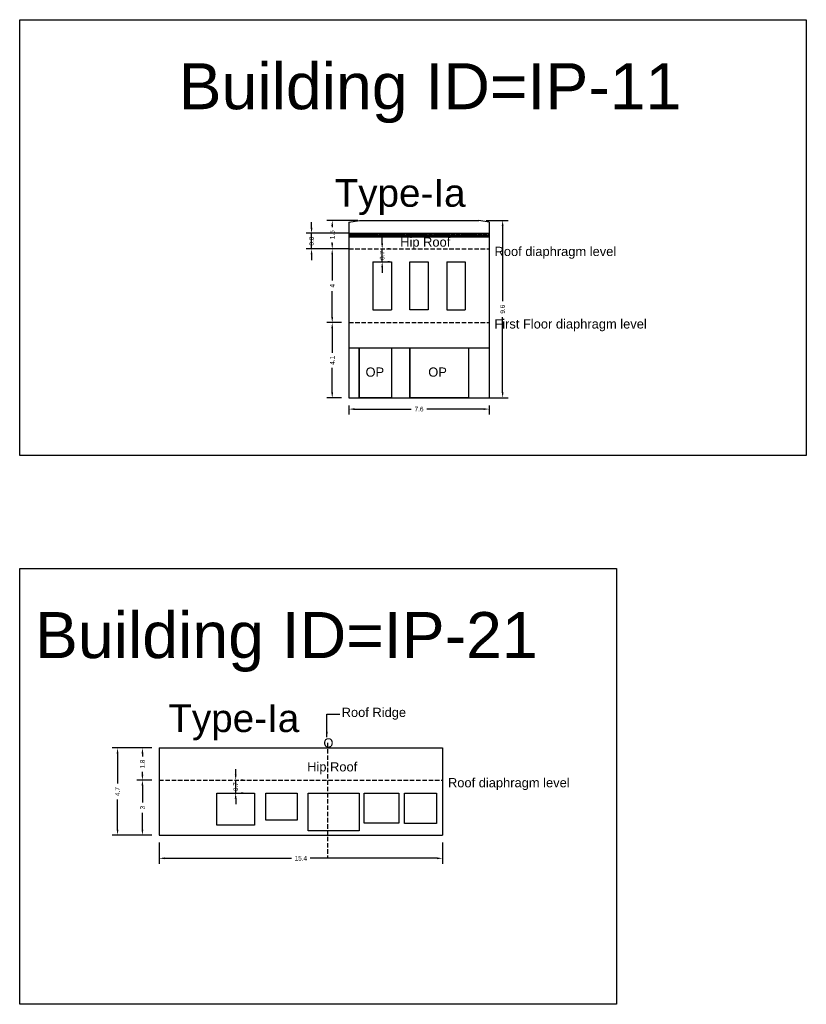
# Model space of a CAD drawing. Header units: metres. Extents: x 3416658 to 3417184, y -6712896 to -6712690.
# Tile 7 of 58: x 3416658 to 3416700, y -6712777 to -6712724. Entities that reach past the tile are written whole.
import ezdxf

# ---------------------------------------------------------------- set-up
doc = ezdxf.new("R2010")
doc.units = ezdxf.units.M
doc.linetypes.add('ACAD_ISO02W100', pattern=[15, 12, -3])
doc.layers.add('Dotted', color=7, linetype='ACAD_ISO02W100', plot=False)
doc.styles.get("Standard").update_dxf_attribs({"font": 'arial.ttf'})
doc.dimstyles.new('ISO-25', dxfattribs={"dimtxt": 0.25, "dimasz": 0.3, "dimexe": 0.3, "dimexo": 0.4, "dimgap": 0.2, "dimtad": 0, "dimdec": 1, "dimdsep": 46, "dimtxsty": 'Standard', "dimcen": 2.5, "dimadec": 0, "dimazin": 0, "dimtfac": 1, "dimtdec": 1, "dimtmove": 0, "dimatfit": 3, "dimfxl": 1, "dimarcsym": 0})

# ---------------------------------------------------------------- blocks, each defined once
blk = doc.blocks.new('*D78')
at = {"color": 0, "lineweight": -2, "transparency": 16777216}
for p, q in [((3416675.383, -6712744.778), (3416675.383, -6712745.281)), ((3416682.983, -6712744.778), (3416682.983, -6712745.281)), ((3416675.683, -6712744.981), (3416678.756, -6712744.981)), ((3416682.683, -6712744.981), (3416679.609, -6712744.981))]:
    blk.add_line(p, q, dxfattribs=at)
at = {"color": 0, "transparency": 16777216}
for points in [[(3416675.683, -6712744.931), (3416675.683, -6712745.031), (3416675.383, -6712744.981)], [(3416682.683, -6712744.931), (3416682.683, -6712745.031), (3416682.983, -6712744.981)]]:
    blk.add_solid(points, dxfattribs=at)
at = {"layer": 'Defpoints', "color": 0, "transparency": 16777216}
for p in [(3416675.383, -6712744.378), (3416682.983, -6712744.378), (3416682.983, -6712744.981)]:
    blk.add_point(p, dxfattribs=at)
at = {"color": 0, "transparency": 16777216, "insert": (3416679.183, -6712744.981), "char_height": 0.25, "attachment_point": 5}
blk.add_mtext('7.6', dxfattribs=at)
blk = doc.blocks.new('*D79')
at = {"color": 0, "lineweight": -2, "transparency": 16777216}
for p, q in [((3416677.183, -6712735.988), (3416677.183, -6712735.688)), ((3416677.183, -6712736.988), (3416677.183, -6712736.288)), ((3416677.583, -6712736.288), (3416677.483, -6712736.288)), ((3416677.183, -6712737.288), (3416677.183, -6712737.588)), ((3416677.583, -6712736.988), (3416677.483, -6712736.988))]:
    blk.add_line(p, q, dxfattribs=at)
at = {"color": 0, "transparency": 16777216}
for points in [[(3416677.133, -6712735.988), (3416677.233, -6712735.988), (3416677.183, -6712736.288)], [(3416677.133, -6712737.288), (3416677.233, -6712737.288), (3416677.183, -6712736.988)]]:
    blk.add_solid(points, dxfattribs=at)
at = {"layer": 'Defpoints', "color": 0, "transparency": 16777216}
for p in [(3416677.183, -6712736.288), (3416677.183, -6712736.288), (3416677.183, -6712736.988)]:
    blk.add_point(p, dxfattribs=at)
at = {"color": 0, "transparency": 16777216, "insert": (3416677.183, -6712736.638), "char_height": 0.25, "attachment_point": 5, "rotation": 90}
blk.add_mtext('0.7', dxfattribs=at)
blk = doc.blocks.new('*D80')
at = {"color": 0, "lineweight": -2, "transparency": 16777216}
for p, q in [((3416674.983, -6712740.288), (3416674.174, -6712740.288)), ((3416674.474, -6712740.588), (3416674.474, -6712741.924)), ((3416674.474, -6712744.078), (3416674.474, -6712742.741)), ((3416674.983, -6712744.378), (3416674.174, -6712744.378))]:
    blk.add_line(p, q, dxfattribs=at)
at = {"color": 0, "transparency": 16777216}
for points in [[(3416674.424, -6712740.588), (3416674.524, -6712740.588), (3416674.474, -6712740.288)], [(3416674.424, -6712744.078), (3416674.524, -6712744.078), (3416674.474, -6712744.378)]]:
    blk.add_solid(points, dxfattribs=at)
at = {"layer": 'Defpoints', "color": 0, "transparency": 16777216}
for p in [(3416674.474, -6712740.288), (3416675.383, -6712740.288), (3416675.383, -6712744.378)]:
    blk.add_point(p, dxfattribs=at)
at = {"color": 0, "transparency": 16777216, "insert": (3416674.474, -6712742.333), "char_height": 0.25, "attachment_point": 5, "rotation": 90}
blk.add_mtext('4.1', dxfattribs=at)
blk = doc.blocks.new('*D81')
at = {"color": 0, "lineweight": -2, "transparency": 16777216}
for p, q in [((3416674.983, -6712736.288), (3416674.174, -6712736.288)), ((3416674.474, -6712736.588), (3416674.474, -6712738.001)), ((3416674.474, -6712739.988), (3416674.474, -6712738.574)), ((3416674.983, -6712740.288), (3416674.174, -6712740.288))]:
    blk.add_line(p, q, dxfattribs=at)
at = {"color": 0, "transparency": 16777216}
for points in [[(3416674.424, -6712736.588), (3416674.524, -6712736.588), (3416674.474, -6712736.288)], [(3416674.424, -6712739.988), (3416674.524, -6712739.988), (3416674.474, -6712740.288)]]:
    blk.add_solid(points, dxfattribs=at)
at = {"layer": 'Defpoints', "color": 0, "transparency": 16777216}
for p in [(3416674.474, -6712736.288), (3416675.383, -6712736.288), (3416675.383, -6712740.288)]:
    blk.add_point(p, dxfattribs=at)
at = {"color": 0, "transparency": 16777216, "insert": (3416674.474, -6712738.288), "char_height": 0.25, "attachment_point": 5, "rotation": 90}
blk.add_mtext('4', dxfattribs=at)
blk = doc.blocks.new('*D82')
at = {"color": 0, "lineweight": -2, "transparency": 16777216}
for p, q in [((3416675.858, -6712734.738), (3416674.174, -6712734.738)), ((3416674.474, -6712735.038), (3416674.474, -6712735.096)), ((3416674.474, -6712735.988), (3416674.474, -6712735.93)), ((3416674.983, -6712736.288), (3416674.174, -6712736.288))]:
    blk.add_line(p, q, dxfattribs=at)
at = {"color": 0, "transparency": 16777216}
for points in [[(3416674.424, -6712735.038), (3416674.524, -6712735.038), (3416674.474, -6712734.738)], [(3416674.424, -6712735.988), (3416674.524, -6712735.988), (3416674.474, -6712736.288)]]:
    blk.add_solid(points, dxfattribs=at)
at = {"layer": 'Defpoints', "color": 0, "transparency": 16777216}
for p in [(3416674.474, -6712734.738), (3416676.258, -6712734.738), (3416675.383, -6712736.288)]:
    blk.add_point(p, dxfattribs=at)
at = {"color": 0, "transparency": 16777216, "insert": (3416674.474, -6712735.513), "char_height": 0.25, "attachment_point": 5, "rotation": 90}
blk.add_mtext('1.5', dxfattribs=at)
blk = doc.blocks.new('*D83')
at = {"color": 0, "lineweight": -2, "transparency": 16777216}
for p, q in [((3416682.817, -6712734.738), (3416684.017, -6712734.738)), ((3416683.717, -6712735.038), (3416683.717, -6712739.13)), ((3416683.717, -6712744.078), (3416683.717, -6712739.985)), ((3416682.817, -6712744.378), (3416684.017, -6712744.378))]:
    blk.add_line(p, q, dxfattribs=at)
at = {"color": 0, "transparency": 16777216}
for points in [[(3416683.667, -6712735.038), (3416683.767, -6712735.038), (3416683.717, -6712734.738)], [(3416683.667, -6712744.078), (3416683.767, -6712744.078), (3416683.717, -6712744.378)]]:
    blk.add_solid(points, dxfattribs=at)
at = {"layer": 'Defpoints', "color": 0, "transparency": 16777216}
for p in [(3416682.417, -6712734.738), (3416682.417, -6712744.378), (3416683.717, -6712744.378)]:
    blk.add_point(p, dxfattribs=at)
at = {"color": 0, "transparency": 16777216, "insert": (3416683.717, -6712739.558), "char_height": 0.25, "attachment_point": 5, "rotation": 90}
blk.add_mtext('9.6', dxfattribs=at)
blk = doc.blocks.new('*D124')
at = {"color": 0, "lineweight": -2, "transparency": 16777216}
for p, q in [((3416673.352, -6712735.138), (3416673.352, -6712734.838)), ((3416675.399, -6712735.438), (3416673.052, -6712735.438)), ((3416673.352, -6712736.288), (3416673.352, -6712735.438)), ((3416675.399, -6712736.288), (3416673.052, -6712736.288)), ((3416673.352, -6712736.588), (3416673.352, -6712736.888))]:
    blk.add_line(p, q, dxfattribs=at)
at = {"color": 0, "transparency": 16777216}
for points in [[(3416673.302, -6712735.138), (3416673.402, -6712735.138), (3416673.352, -6712735.438)], [(3416673.302, -6712736.588), (3416673.402, -6712736.588), (3416673.352, -6712736.288)]]:
    blk.add_solid(points, dxfattribs=at)
at = {"layer": 'Defpoints', "color": 0, "transparency": 16777216}
for p in [(3416673.352, -6712735.438), (3416675.799, -6712735.438), (3416675.799, -6712736.288)]:
    blk.add_point(p, dxfattribs=at)
at = {"color": 0, "transparency": 16777216, "insert": (3416673.352, -6712735.863), "char_height": 0.25, "attachment_point": 5, "rotation": 90}
blk.add_mtext('0.8', dxfattribs=at)
blk = doc.blocks.new('*D171')
at = {"color": 0, "lineweight": -2, "transparency": 16777216}
for p, q in [((3416664.686, -6712765.129), (3416663.878, -6712765.129)), ((3416664.178, -6712765.429), (3416664.178, -6712766.337)), ((3416664.178, -6712767.809), (3416664.178, -6712766.901)), ((3416664.686, -6712768.109), (3416663.878, -6712768.109))]:
    blk.add_line(p, q, dxfattribs=at)
at = {"color": 0, "transparency": 16777216}
for points in [[(3416664.128, -6712765.429), (3416664.228, -6712765.429), (3416664.178, -6712765.129)], [(3416664.128, -6712767.809), (3416664.228, -6712767.809), (3416664.178, -6712768.109)]]:
    blk.add_solid(points, dxfattribs=at)
at = {"layer": 'Defpoints', "color": 0, "transparency": 16777216}
for p in [(3416664.178, -6712765.129), (3416665.086, -6712765.129), (3416665.086, -6712768.109)]:
    blk.add_point(p, dxfattribs=at)
at = {"color": 0, "transparency": 16777216, "insert": (3416664.178, -6712766.619), "char_height": 0.25, "attachment_point": 5, "rotation": 90}
blk.add_mtext('3', dxfattribs=at)
blk = doc.blocks.new('*D172')
at = {"color": 0, "lineweight": -2, "transparency": 16777216}
for p, q in [((3416664.686, -6712763.379), (3416663.878, -6712763.379)), ((3416664.178, -6712763.679), (3416664.178, -6712763.838)), ((3416664.178, -6712764.829), (3416664.178, -6712764.67)), ((3416664.686, -6712765.129), (3416663.878, -6712765.129))]:
    blk.add_line(p, q, dxfattribs=at)
at = {"color": 0, "transparency": 16777216}
for points in [[(3416664.128, -6712763.679), (3416664.228, -6712763.679), (3416664.178, -6712763.379)], [(3416664.128, -6712764.829), (3416664.228, -6712764.829), (3416664.178, -6712765.129)]]:
    blk.add_solid(points, dxfattribs=at)
at = {"layer": 'Defpoints', "color": 0, "transparency": 16777216}
for p in [(3416664.178, -6712763.379), (3416665.086, -6712763.379), (3416665.086, -6712765.129)]:
    blk.add_point(p, dxfattribs=at)
at = {"color": 0, "transparency": 16777216, "insert": (3416664.178, -6712764.254), "char_height": 0.25, "attachment_point": 5, "rotation": 90}
blk.add_mtext('1.8', dxfattribs=at)
blk = doc.blocks.new('*D173')
at = {"color": 0, "lineweight": -2, "transparency": 16777216}
for p, q in [((3416665.086, -6712768.509), (3416665.086, -6712769.668)), ((3416680.456, -6712768.509), (3416680.456, -6712769.668)), ((3416665.386, -6712769.368), (3416672.259, -6712769.368)), ((3416680.156, -6712769.368), (3416673.284, -6712769.368))]:
    blk.add_line(p, q, dxfattribs=at)
at = {"color": 0, "transparency": 16777216}
for points in [[(3416665.386, -6712769.318), (3416665.386, -6712769.418), (3416665.086, -6712769.368)], [(3416680.156, -6712769.318), (3416680.156, -6712769.418), (3416680.456, -6712769.368)]]:
    blk.add_solid(points, dxfattribs=at)
at = {"layer": 'Defpoints', "color": 0, "transparency": 16777216}
for p in [(3416665.086, -6712768.109), (3416680.456, -6712768.109), (3416680.456, -6712769.368)]:
    blk.add_point(p, dxfattribs=at)
at = {"color": 0, "transparency": 16777216, "insert": (3416672.771, -6712769.368), "char_height": 0.25, "attachment_point": 5}
blk.add_mtext('15.4', dxfattribs=at)
blk = doc.blocks.new('*D174')
at = {"color": 0, "lineweight": -2, "transparency": 16777216}
for p, q in [((3416664.686, -6712763.379), (3416662.529, -6712763.379)), ((3416662.829, -6712763.679), (3416662.829, -6712765.312)), ((3416662.829, -6712767.809), (3416662.829, -6712766.177)), ((3416664.686, -6712768.109), (3416662.529, -6712768.109))]:
    blk.add_line(p, q, dxfattribs=at)
at = {"color": 0, "transparency": 16777216}
for points in [[(3416662.779, -6712763.679), (3416662.879, -6712763.679), (3416662.829, -6712763.379)], [(3416662.779, -6712767.809), (3416662.879, -6712767.809), (3416662.829, -6712768.109)]]:
    blk.add_solid(points, dxfattribs=at)
at = {"layer": 'Defpoints', "color": 0, "transparency": 16777216}
for p in [(3416662.829, -6712763.379), (3416665.086, -6712763.379), (3416665.086, -6712768.109)]:
    blk.add_point(p, dxfattribs=at)
at = {"color": 0, "transparency": 16777216, "insert": (3416662.829, -6712765.744), "char_height": 0.25, "attachment_point": 5, "rotation": 90}
blk.add_mtext('4.7', dxfattribs=at)
blk = doc.blocks.new('*D175')
at = {"color": 0, "lineweight": -2, "transparency": 16777216}
for p, q in [((3416669.236, -6712764.829), (3416669.236, -6712764.529)), ((3416669.236, -6712765.828), (3416669.236, -6712765.129)), ((3416669.636, -6712765.129), (3416669.536, -6712765.129)), ((3416669.236, -6712766.128), (3416669.236, -6712766.428)), ((3416669.636, -6712765.828), (3416669.536, -6712765.828))]:
    blk.add_line(p, q, dxfattribs=at)
at = {"color": 0, "transparency": 16777216}
for points in [[(3416669.186, -6712764.829), (3416669.286, -6712764.829), (3416669.236, -6712765.129)], [(3416669.186, -6712766.128), (3416669.286, -6712766.128), (3416669.236, -6712765.828)]]:
    blk.add_solid(points, dxfattribs=at)
at = {"layer": 'Defpoints', "color": 0, "transparency": 16777216}
for p in [(3416669.236, -6712765.129), (3416669.236, -6712765.129), (3416669.236, -6712765.828)]:
    blk.add_point(p, dxfattribs=at)
at = {"color": 0, "transparency": 16777216, "insert": (3416669.236, -6712765.479), "char_height": 0.25, "attachment_point": 5, "rotation": 90}
blk.add_mtext('0.7', dxfattribs=at)

msp = doc.modelspace()

# ---------------------------------------------------------------- hatches: boundary and pattern name
h = msp.add_hatch()
h.set_pattern_fill('ANSI32', color=256, scale=0.01)
h.set_pattern_definition([(45, (-4.40914, 0), (-0.067351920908, 0.067351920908), []), (45, (-4.36424, 0), (-0.067351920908, 0.067351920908), [])])
h.paths.add_polyline_path([(3416675.383, -6712735.438), (3416675.383, -6712735.638), (3416682.983, -6712735.638), (3416682.983, -6712735.438)])

# ---------------------------------------------------------------- linework, layer by layer
for points in [[(3416657.521, -6712723.841), (3416700.188, -6712723.841), (3416700.188, -6712747.497), (3416657.521, -6712747.497)], [(3416679.683, -6712736.988), (3416679.683, -6712739.588), (3416678.683, -6712739.588), (3416678.683, -6712736.988)], [(3416675.939, -6712741.658), (3416677.683, -6712741.658), (3416677.683, -6712744.378), (3416675.939, -6712744.378)], [(3416678.683, -6712741.658), (3416681.861, -6712741.658), (3416681.861, -6712744.378), (3416678.683, -6712744.378)], [(3416657.521, -6712753.639), (3416689.888, -6712753.639), (3416689.888, -6712777.295), (3416657.521, -6712777.295)], [(3416668.217, -6712765.828), (3416670.254, -6712765.828), (3416670.254, -6712767.562), (3416668.217, -6712767.562)], [(3416670.868, -6712765.828), (3416672.573, -6712765.828), (3416672.573, -6712767.3), (3416670.868, -6712767.3)], [(3416673.167, -6712765.828), (3416675.926, -6712765.828), (3416675.926, -6712767.884), (3416673.167, -6712767.884)], [(3416676.202, -6712765.828), (3416678.083, -6712765.828), (3416678.083, -6712767.467), (3416676.202, -6712767.467)], [(3416678.401, -6712765.828), (3416680.123, -6712765.828), (3416680.123, -6712767.475), (3416678.401, -6712767.475)]]:
    msp.add_lwpolyline(points, close=True)
for points in [[(3416675.383, -6712734.838), (3416675.948, -6712734.738)], [(3416675.383, -6712734.838), (3416675.383, -6712744.378)], [(3416675.948, -6712734.738), (3416682.417, -6712734.738)], [(3416682.983, -6712734.838), (3416682.417, -6712734.738)], [(3416682.983, -6712734.838), (3416682.983, -6712744.378)], [(3416675.383, -6712735.438), (3416682.983, -6712735.438)], [(3416675.383, -6712735.638), (3416682.983, -6712735.638)], [(3416676.683, -6712736.988), (3416677.683, -6712736.988)], [(3416676.683, -6712736.988), (3416676.683, -6712739.588)], [(3416677.683, -6712736.988), (3416677.683, -6712739.588)], [(3416680.683, -6712736.988), (3416680.683, -6712739.588)], [(3416680.683, -6712736.988), (3416681.683, -6712736.988)], [(3416681.683, -6712736.988), (3416681.683, -6712739.588)], [(3416676.683, -6712739.588), (3416677.683, -6712739.588)], [(3416680.683, -6712739.588), (3416681.683, -6712739.588)], [(3416675.383, -6712741.658), (3416682.983, -6712741.658)], [(3416675.939, -6712741.658), (3416675.939, -6712744.378)], [(3416677.683, -6712741.658), (3416677.683, -6712744.378)], [(3416678.683, -6712741.658), (3416678.683, -6712744.378)], [(3416681.861, -6712741.658), (3416681.861, -6712744.378)], [(3416675.383, -6712744.378), (3416682.983, -6712744.378)], [(3416665.086, -6712763.379), (3416680.456, -6712763.379)], [(3416665.086, -6712763.379), (3416665.086, -6712768.109)], [(3416680.456, -6712763.379), (3416680.456, -6712768.109)], [(3416665.086, -6712768.109), (3416680.456, -6712768.109)]]:
    msp.add_lwpolyline(points)
at = {"layer": 'Dotted', "ltscale": 0.02}
for points in [[(3416675.383, -6712736.288), (3416682.983, -6712736.288)], [(3416675.383, -6712740.288), (3416682.983, -6712740.288)], [(3416674.216, -6712763.1), (3416674.216, -6712769.381)], [(3416665.086, -6712765.129), (3416680.456, -6712765.129)]]:
    msp.add_lwpolyline(points, dxfattribs=at)

# ---------------------------------------------------------------- texts
for s, heights, insert, char_height, attachment_point in [('Building ID=IP-11', [0.517], (3416666.139, -6712726.202), 2.5, 1), ('Type-Ia  ', [0.517], (3416674.604, -6712732.497), 1.5, 1), ('Hip Roof', [0], (3416678.161, -6712735.662), 0.5, 1), ('Roof diaphragm level ', [0], (3416683.278, -6712736.171), 0.5, 1), ('\\pxt6;First Floor diaphragm level', [0], (3416683.268, -6712740.107), 0.5, 1), ('OP', [0], (3416676.28, -6712742.723), 0.5, 1), ('OP', [0], (3416679.683, -6712742.723), 0.5, 1), ('Building ID=IP-21', [0.517], (3416658.346, -6712756), 2.5, 1), ('Type-Ia  ', [0.517], (3416665.583, -6712761.014), 1.5, 1), ('Roof Ridge', [0], (3416678.479, -6712761.194), 0.5, 3), ('O', [0], (3416673.996, -6712762.854), 0.5, 1), ('Hip Roof', [0], (3416673.113, -6712764.152), 0.5, 1), ('Roof diaphragm level ', [0], (3416680.752, -6712765.013), 0.5, 1)]:
    msp.add_mtext_dynamic_manual_height_columns(s, width=67.86454, gutter_width=12.5, heights=heights, dxfattribs=dict(insert=insert, char_height=char_height, attachment_point=attachment_point))

# ---------------------------------------------------------------- dimensions: what is measured, and where the dimension line sits
for base, p1, p2, picture, middle in [((3416673.351817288, -6712735.43782349), (3416675.798897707, -6712736.287823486), (3416675.798897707, -6712735.437823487), '*D124', (3416673.351817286, -6712735.862823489)), ((3416677.183, -6712736.288), (3416677.183, -6712736.988), (3416677.183, -6712736.288), '*D79', (3416677.183, -6712736.638)), ((3416669.236, -6712765.129), (3416669.236, -6712765.828), (3416669.236, -6712765.129), '*D175', (3416669.236, -6712765.479))]:
    dim = msp.add_linear_dim(base=base, p1=p1, p2=p2, angle=90, dimstyle='ISO-25')
    dim.commit()
    dim.dimension.update_dxf_attribs({"geometry": picture, "text_midpoint": middle, "dimtype": 160})
for base, p1, p2, picture, middle in [((3416674.47398136, -6712734.737823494), (3416675.382728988, -6712736.287823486), (3416676.258424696, -6712734.73782349), '*D82', (3416674.473981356, -6712735.512823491)), ((3416664.178302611, -6712763.379174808), (3416665.086290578, -6712765.129174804), (3416665.086290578, -6712763.379174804), '*D172', (3416664.178302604, -6712764.254174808))]:
    dim = msp.add_linear_dim(base=base, p1=p1, p2=p2, angle=90, dimstyle='ISO-25', override={"dimtmove": 1})
    dim.commit()
    dim.dimension.update_dxf_attribs({"geometry": picture, "text_midpoint": middle, "dimtype": 160})
for base, p1, p2, picture, middle in [((3416683.717, -6712744.378), (3416682.417, -6712734.738), (3416682.417, -6712744.378), '*D83', (3416683.717, -6712739.558)), ((3416674.474, -6712740.288), (3416675.383, -6712744.378), (3416675.383, -6712740.288), '*D80', (3416674.474, -6712742.333)), ((3416662.829, -6712763.379), (3416665.086, -6712768.109), (3416665.086, -6712763.379), '*D174', (3416662.829, -6712765.744)), ((3416664.178, -6712765.129), (3416665.086, -6712768.109), (3416665.086, -6712765.129), '*D171', (3416664.178, -6712766.619))]:
    dim = msp.add_linear_dim(base=base, p1=p1, p2=p2, angle=90, dimstyle='ISO-25')
    dim.commit()
    dim.dimension.update_dxf_attribs({"geometry": picture, "text_midpoint": middle})
dim = msp.add_linear_dim(base=(3416674.474, -6712736.288), p1=(3416675.383, -6712740.288), p2=(3416675.383, -6712736.288), angle=90, dimstyle='ISO-25', override={"dimtmove": 1})
dim.commit()
dim.dimension.update_dxf_attribs({"geometry": '*D81', "text_midpoint": (3416674.474, -6712738.288)})
for base, p1, p2, picture, middle in [((3416682.983, -6712744.981), (3416675.383, -6712744.378), (3416682.983, -6712744.378), '*D78', (3416679.183, -6712744.981)), ((3416680.456, -6712769.368), (3416665.086, -6712768.109), (3416680.456, -6712768.109), '*D173', (3416672.771, -6712769.368))]:
    dim = msp.add_linear_dim(base=base, p1=p1, p2=p2, dimstyle='ISO-25')
    dim.commit()
    dim.dimension.update_dxf_attribs({"geometry": picture, "text_midpoint": middle})

# ---------------------------------------------------------------- leaders
at = {"layer": 'Dotted'}
msp.add_leader([(3416674.185, -6712762.795), (3416674.185, -6712761.536), (3416674.889, -6712761.536)], dimstyle='ISO-25', override={"dimgap": 0.625, "dimtad": 0}, dxfattribs=at)

doc.saveas('drawing.dxf')
